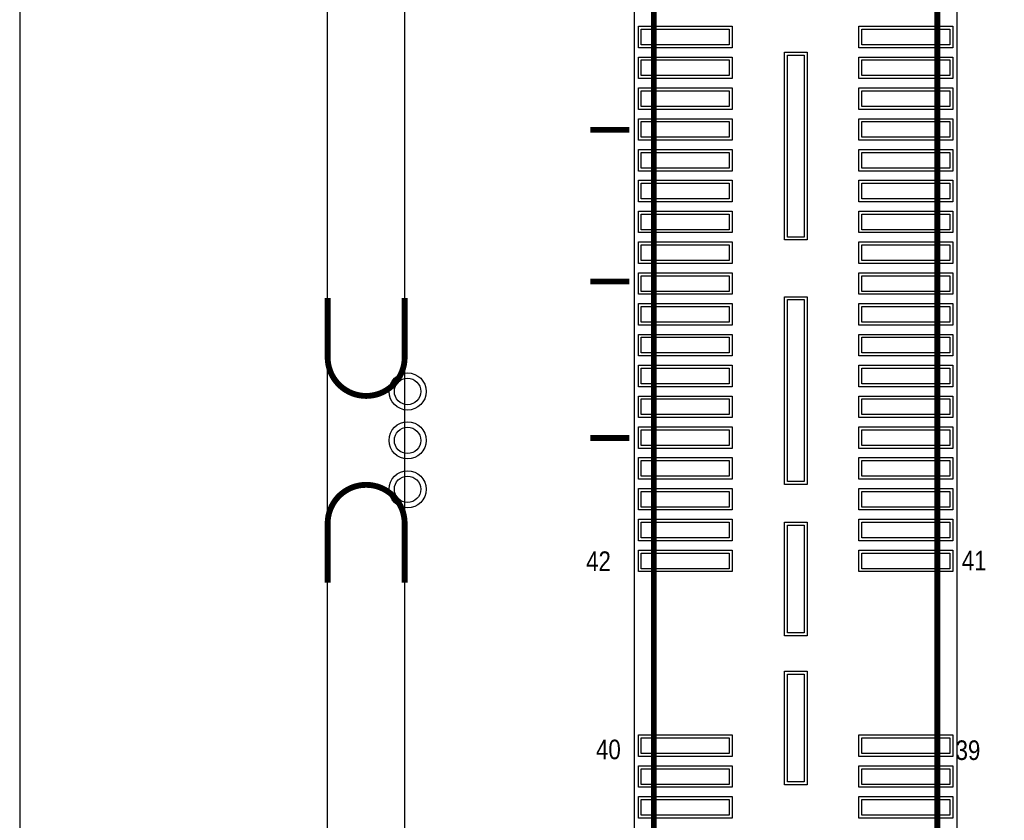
# Model space of a CAD drawing. Extents: x -10 to 137, y -26 to 192.
# Tile 48 of 78: x -10 to 16, y 131 to 151. Entities that reach past the tile are written whole.
import ezdxf

# ---------------------------------------------------------------- set-up
doc = ezdxf.new("R2010")
doc.units = 0
for name, color, linetype in [('BG_OUTLINE', 95, 'CONTINUOUS'), ('PG_ASSEMBLY_TOP', 120, 'CONTINUOUS'), ('PG_DFA_BOUND_TOP', 95, 'CONTINUOUS'), ('PG_PLACE_BOUND_TOP', 23, 'CONTINUOUS'), ('PG_SILKSCREEN_TOP', 7, 'CONTINUOUS'), ('PIN_PASTEMASK_TOP', 212, 'CONTINUOUS'), ('PIN_SOLDERMASK_TOP', 110, 'CONTINUOUS'), ('PIN_TOP', 140, 'CONTINUOUS')]:
    doc.layers.add(name, color=color, linetype=linetype)

msp = doc.modelspace()

# ---------------------------------------------------------------- linework, layer by layer
at = {"layer": 'BG_OUTLINE'}
msp.add_lwpolyline([(-1.999996, 176.999514), (-9.99998, 176.999514), (-9.99998, 0), (-1.999996, 0), (-1.999996, 176.999514)], dxfattribs=at)
msp.add_lwpolyline([(127, 0), (127, 176.999514), (0, 176.999514), (0, 0)], close=True, dxfattribs=at)
at = {"layer": 'BG_OUTLINE', "const_width": 0.1524}
for points in [[(-1.999996, 144.063557), (-1.999996, 142.523555, 0.414214), (-0.999998, 141.523557, 0.414214), (0, 142.523555), (0, 144.063557)], [(-1.999996, 136.675713), (-1.999996, 138.215715, -0.414214), (-0.999998, 139.215713, -0.414214), (0, 138.215715), (0, 136.675713)]]:
    msp.add_lwpolyline(points, format="xyb", dxfattribs=at)
at = {"layer": 'PG_ASSEMBLY_TOP', "const_width": 0.1524}
msp.add_lwpolyline([(13.837666, 114.10315), (13.837666, 155.58135), (6.471666, 155.58135), (6.471666, 114.10315), (13.837666, 114.10315)], dxfattribs=at)
at = {"layer": 'PG_DFA_BOUND_TOP'}
msp.add_lwpolyline([(14.340586, 155.75915), (14.340586, 113.92535), (5.969, 113.92535), (5.969, 155.75915)], close=True, dxfattribs=at)
at = {"layer": 'PG_PLACE_BOUND_TOP'}
msp.add_lwpolyline([(13.837666, 155.58135), (13.837666, 114.10315), (6.471666, 114.10315), (6.471666, 155.58135)], close=True, dxfattribs=at)
at = {"layer": 'PG_SILKSCREEN_TOP', "const_width": 0.1524}
for points in [[(5.836666, 148.43125), (4.820666, 148.43125)], [(5.836666, 144.49425), (4.820666, 144.49425)], [(5.836666, 140.43025), (4.820666, 140.43025)]]:
    msp.add_lwpolyline(points, dxfattribs=at)
at = {"layer": 'PIN_PASTEMASK_TOP'}
for points in [[(8.432546, 150.639018), (6.146546, 150.639018), (6.146546, 151.045418), (8.432546, 151.045418)], [(14.162786, 150.639018), (11.876786, 150.639018), (11.876786, 151.045418), (14.162786, 151.045418)], [(8.432546, 149.838918), (6.146546, 149.838918), (6.146546, 150.245318), (8.432546, 150.245318)], [(10.375646, 150.37435), (10.375646, 145.64995), (9.943846, 145.64995), (9.943846, 150.37435)], [(14.162786, 149.838918), (11.876786, 149.838918), (11.876786, 150.245318), (14.162786, 150.245318)], [(8.432546, 149.039072), (6.146546, 149.039072), (6.146546, 149.445472), (8.432546, 149.445472)], [(14.162786, 149.039072), (11.876786, 149.039072), (11.876786, 149.445472), (14.162786, 149.445472)], [(8.432546, 148.238972), (6.146546, 148.238972), (6.146546, 148.645372), (8.432546, 148.645372)], [(14.162786, 148.238972), (11.876786, 148.238972), (11.876786, 148.645372), (14.162786, 148.645372)], [(8.432546, 147.439126), (6.146546, 147.439126), (6.146546, 147.845526), (8.432546, 147.845526)], [(14.162786, 147.439126), (11.876786, 147.439126), (11.876786, 147.845526), (14.162786, 147.845526)], [(8.432546, 146.639026), (6.146546, 146.639026), (6.146546, 147.045426), (8.432546, 147.045426)], [(14.162786, 146.639026), (11.876786, 146.639026), (11.876786, 147.045426), (14.162786, 147.045426)], [(8.432546, 145.838926), (6.146546, 145.838926), (6.146546, 146.245326), (8.432546, 146.245326)], [(14.162786, 145.838926), (11.876786, 145.838926), (11.876786, 146.245326), (14.162786, 146.245326)], [(8.432546, 145.03908), (6.146546, 145.03908), (6.146546, 145.44548), (8.432546, 145.44548)], [(14.162786, 145.03908), (11.876786, 145.03908), (11.876786, 145.44548), (14.162786, 145.44548)], [(8.432546, 144.23898), (6.146546, 144.23898), (6.146546, 144.64538), (8.432546, 144.64538)], [(14.162786, 144.23898), (11.876786, 144.23898), (11.876786, 144.64538), (14.162786, 144.64538)], [(10.375646, 144.02435), (10.375646, 139.29995), (9.943846, 139.29995), (9.943846, 144.02435)], [(8.432546, 143.439134), (6.146546, 143.439134), (6.146546, 143.845534), (8.432546, 143.845534)], [(14.162786, 143.439134), (11.876786, 143.439134), (11.876786, 143.845534), (14.162786, 143.845534)], [(8.432546, 142.639034), (6.146546, 142.639034), (6.146546, 143.045434), (8.432546, 143.045434)], [(14.162786, 142.639034), (11.876786, 142.639034), (11.876786, 143.045434), (14.162786, 143.045434)], [(8.432546, 141.838934), (6.146546, 141.838934), (6.146546, 142.245334), (8.432546, 142.245334)], [(14.162786, 141.838934), (11.876786, 141.838934), (11.876786, 142.245334), (14.162786, 142.245334)], [(8.432546, 141.039088), (6.146546, 141.039088), (6.146546, 141.445488), (8.432546, 141.445488)], [(14.162786, 141.039088), (11.876786, 141.039088), (11.876786, 141.445488), (14.162786, 141.445488)], [(8.432546, 140.238988), (6.146546, 140.238988), (6.146546, 140.645388), (8.432546, 140.645388)], [(14.162786, 140.238988), (11.876786, 140.238988), (11.876786, 140.645388), (14.162786, 140.645388)], [(8.432546, 139.439142), (6.146546, 139.439142), (6.146546, 139.845542), (8.432546, 139.845542)], [(14.162786, 139.439142), (11.876786, 139.439142), (11.876786, 139.845542), (14.162786, 139.845542)], [(8.432546, 138.639042), (6.146546, 138.639042), (6.146546, 139.045442), (8.432546, 139.045442)], [(14.162786, 138.639042), (11.876786, 138.639042), (11.876786, 139.045442), (14.162786, 139.045442)], [(8.432546, 137.838942), (6.146546, 137.838942), (6.146546, 138.245342), (8.432546, 138.245342)], [(10.375646, 138.169142), (10.375646, 135.375142), (9.943846, 135.375142), (9.943846, 138.169142)], [(14.162786, 137.838942), (11.876786, 137.838942), (11.876786, 138.245342), (14.162786, 138.245342)], [(8.432546, 137.039096), (6.146546, 137.039096), (6.146546, 137.445496), (8.432546, 137.445496)], [(14.162786, 137.039096), (11.876786, 137.039096), (11.876786, 137.445496), (14.162786, 137.445496)], [(10.375646, 134.299198), (10.375646, 131.505198), (9.943846, 131.505198), (9.943846, 134.299198)], [(8.432546, 132.239004), (6.146546, 132.239004), (6.146546, 132.645404), (8.432546, 132.645404)], [(14.162786, 132.239004), (11.876786, 132.239004), (11.876786, 132.645404), (14.162786, 132.645404)], [(8.432546, 131.439158), (6.146546, 131.439158), (6.146546, 131.845558), (8.432546, 131.845558)], [(14.162786, 131.439158), (11.876786, 131.439158), (11.876786, 131.845558), (14.162786, 131.845558)], [(8.432546, 130.639058), (6.146546, 130.639058), (6.146546, 131.045458), (8.432546, 131.045458)], [(14.162786, 130.639058), (11.876786, 130.639058), (11.876786, 131.045458), (14.162786, 131.045458)]]:
    msp.add_lwpolyline(points, close=True, dxfattribs=at)
at = {"layer": 'PIN_SOLDERMASK_TOP'}
for points in [[(8.508746, 150.562818), (6.070346, 150.562818), (6.070346, 151.121618), (8.508746, 151.121618)], [(14.238986, 150.562818), (11.800586, 150.562818), (11.800586, 151.121618), (14.238986, 151.121618)], [(10.451846, 150.45055), (10.451846, 145.57375), (9.867646, 145.57375), (9.867646, 150.45055)], [(8.508746, 149.762718), (6.070346, 149.762718), (6.070346, 150.321518), (8.508746, 150.321518)], [(14.238986, 149.762718), (11.800586, 149.762718), (11.800586, 150.321518), (14.238986, 150.321518)], [(8.508746, 148.962872), (6.070346, 148.962872), (6.070346, 149.521672), (8.508746, 149.521672)], [(14.238986, 148.962872), (11.800586, 148.962872), (11.800586, 149.521672), (14.238986, 149.521672)], [(8.508746, 148.162772), (6.070346, 148.162772), (6.070346, 148.721572), (8.508746, 148.721572)], [(14.238986, 148.162772), (11.800586, 148.162772), (11.800586, 148.721572), (14.238986, 148.721572)], [(8.508746, 147.362926), (6.070346, 147.362926), (6.070346, 147.921726), (8.508746, 147.921726)], [(14.238986, 147.362926), (11.800586, 147.362926), (11.800586, 147.921726), (14.238986, 147.921726)], [(8.508746, 146.562826), (6.070346, 146.562826), (6.070346, 147.121626), (8.508746, 147.121626)], [(14.238986, 146.562826), (11.800586, 146.562826), (11.800586, 147.121626), (14.238986, 147.121626)], [(8.508746, 145.762726), (6.070346, 145.762726), (6.070346, 146.321526), (8.508746, 146.321526)], [(14.238986, 145.762726), (11.800586, 145.762726), (11.800586, 146.321526), (14.238986, 146.321526)], [(8.508746, 144.96288), (6.070346, 144.96288), (6.070346, 145.52168), (8.508746, 145.52168)], [(14.238986, 144.96288), (11.800586, 144.96288), (11.800586, 145.52168), (14.238986, 145.52168)], [(8.508746, 144.16278), (6.070346, 144.16278), (6.070346, 144.72158), (8.508746, 144.72158)], [(14.238986, 144.16278), (11.800586, 144.16278), (11.800586, 144.72158), (14.238986, 144.72158)], [(10.451846, 144.10055), (10.451846, 139.22375), (9.867646, 139.22375), (9.867646, 144.10055)], [(8.508746, 143.362934), (6.070346, 143.362934), (6.070346, 143.921734), (8.508746, 143.921734)], [(14.238986, 143.362934), (11.800586, 143.362934), (11.800586, 143.921734), (14.238986, 143.921734)], [(8.508746, 142.562834), (6.070346, 142.562834), (6.070346, 143.121634), (8.508746, 143.121634)], [(14.238986, 142.562834), (11.800586, 142.562834), (11.800586, 143.121634), (14.238986, 143.121634)], [(8.508746, 141.762734), (6.070346, 141.762734), (6.070346, 142.321534), (8.508746, 142.321534)], [(14.238986, 141.762734), (11.800586, 141.762734), (11.800586, 142.321534), (14.238986, 142.321534)], [(8.508746, 140.962888), (6.070346, 140.962888), (6.070346, 141.521688), (8.508746, 141.521688)], [(14.238986, 140.962888), (11.800586, 140.962888), (11.800586, 141.521688), (14.238986, 141.521688)], [(8.508746, 140.162788), (6.070346, 140.162788), (6.070346, 140.721588), (8.508746, 140.721588)], [(14.238986, 140.162788), (11.800586, 140.162788), (11.800586, 140.721588), (14.238986, 140.721588)], [(8.508746, 139.362942), (6.070346, 139.362942), (6.070346, 139.921742), (8.508746, 139.921742)], [(14.238986, 139.362942), (11.800586, 139.362942), (11.800586, 139.921742), (14.238986, 139.921742)], [(8.508746, 138.562842), (6.070346, 138.562842), (6.070346, 139.121642), (8.508746, 139.121642)], [(14.238986, 138.562842), (11.800586, 138.562842), (11.800586, 139.121642), (14.238986, 139.121642)], [(8.508746, 137.762742), (6.070346, 137.762742), (6.070346, 138.321542), (8.508746, 138.321542)], [(10.451846, 138.245342), (10.451846, 135.298942), (9.867646, 135.298942), (9.867646, 138.245342)], [(14.238986, 137.762742), (11.800586, 137.762742), (11.800586, 138.321542), (14.238986, 138.321542)], [(8.508746, 136.962896), (6.070346, 136.962896), (6.070346, 137.521696), (8.508746, 137.521696)], [(14.238986, 136.962896), (11.800586, 136.962896), (11.800586, 137.521696), (14.238986, 137.521696)], [(10.451846, 134.375398), (10.451846, 131.428998), (9.867646, 131.428998), (9.867646, 134.375398)], [(8.508746, 132.162804), (6.070346, 132.162804), (6.070346, 132.721604), (8.508746, 132.721604)], [(14.238986, 132.162804), (11.800586, 132.162804), (11.800586, 132.721604), (14.238986, 132.721604)], [(8.508746, 131.362958), (6.070346, 131.362958), (6.070346, 131.921758), (8.508746, 131.921758)], [(14.238986, 131.362958), (11.800586, 131.362958), (11.800586, 131.921758), (14.238986, 131.921758)], [(8.508746, 130.562858), (6.070346, 130.562858), (6.070346, 131.121658), (8.508746, 131.121658)], [(14.238986, 130.562858), (11.800586, 130.562858), (11.800586, 131.121658), (14.238986, 131.121658)]]:
    msp.add_lwpolyline(points, close=True, dxfattribs=at)
for centre in [(0.0762, 141.639635), (0.0762, 140.369635), (0.0762, 139.099635)]:
    msp.add_circle(centre, 0.4826, dxfattribs=at)
at = {"layer": 'PIN_TOP'}
for points in [[(8.432546, 150.639018), (6.146546, 150.639018), (6.146546, 151.045418), (8.432546, 151.045418)], [(14.162786, 150.639018), (11.876786, 150.639018), (11.876786, 151.045418), (14.162786, 151.045418)], [(8.432546, 149.838918), (6.146546, 149.838918), (6.146546, 150.245318), (8.432546, 150.245318)], [(10.375646, 150.37435), (10.375646, 145.64995), (9.943846, 145.64995), (9.943846, 150.37435)], [(14.162786, 149.838918), (11.876786, 149.838918), (11.876786, 150.245318), (14.162786, 150.245318)], [(8.432546, 149.039072), (6.146546, 149.039072), (6.146546, 149.445472), (8.432546, 149.445472)], [(14.162786, 149.039072), (11.876786, 149.039072), (11.876786, 149.445472), (14.162786, 149.445472)], [(8.432546, 148.238972), (6.146546, 148.238972), (6.146546, 148.645372), (8.432546, 148.645372)], [(14.162786, 148.238972), (11.876786, 148.238972), (11.876786, 148.645372), (14.162786, 148.645372)], [(8.432546, 147.439126), (6.146546, 147.439126), (6.146546, 147.845526), (8.432546, 147.845526)], [(14.162786, 147.439126), (11.876786, 147.439126), (11.876786, 147.845526), (14.162786, 147.845526)], [(8.432546, 146.639026), (6.146546, 146.639026), (6.146546, 147.045426), (8.432546, 147.045426)], [(14.162786, 146.639026), (11.876786, 146.639026), (11.876786, 147.045426), (14.162786, 147.045426)], [(8.432546, 145.838926), (6.146546, 145.838926), (6.146546, 146.245326), (8.432546, 146.245326)], [(14.162786, 145.838926), (11.876786, 145.838926), (11.876786, 146.245326), (14.162786, 146.245326)], [(8.432546, 145.03908), (6.146546, 145.03908), (6.146546, 145.44548), (8.432546, 145.44548)], [(14.162786, 145.03908), (11.876786, 145.03908), (11.876786, 145.44548), (14.162786, 145.44548)], [(8.432546, 144.23898), (6.146546, 144.23898), (6.146546, 144.64538), (8.432546, 144.64538)], [(14.162786, 144.23898), (11.876786, 144.23898), (11.876786, 144.64538), (14.162786, 144.64538)], [(10.375646, 144.02435), (10.375646, 139.29995), (9.943846, 139.29995), (9.943846, 144.02435)], [(8.432546, 143.439134), (6.146546, 143.439134), (6.146546, 143.845534), (8.432546, 143.845534)], [(14.162786, 143.439134), (11.876786, 143.439134), (11.876786, 143.845534), (14.162786, 143.845534)], [(8.432546, 142.639034), (6.146546, 142.639034), (6.146546, 143.045434), (8.432546, 143.045434)], [(14.162786, 142.639034), (11.876786, 142.639034), (11.876786, 143.045434), (14.162786, 143.045434)], [(8.432546, 141.838934), (6.146546, 141.838934), (6.146546, 142.245334), (8.432546, 142.245334)], [(14.162786, 141.838934), (11.876786, 141.838934), (11.876786, 142.245334), (14.162786, 142.245334)], [(8.432546, 141.039088), (6.146546, 141.039088), (6.146546, 141.445488), (8.432546, 141.445488)], [(14.162786, 141.039088), (11.876786, 141.039088), (11.876786, 141.445488), (14.162786, 141.445488)], [(8.432546, 140.238988), (6.146546, 140.238988), (6.146546, 140.645388), (8.432546, 140.645388)], [(14.162786, 140.238988), (11.876786, 140.238988), (11.876786, 140.645388), (14.162786, 140.645388)], [(8.432546, 139.439142), (6.146546, 139.439142), (6.146546, 139.845542), (8.432546, 139.845542)], [(14.162786, 139.439142), (11.876786, 139.439142), (11.876786, 139.845542), (14.162786, 139.845542)], [(8.432546, 138.639042), (6.146546, 138.639042), (6.146546, 139.045442), (8.432546, 139.045442)], [(14.162786, 138.639042), (11.876786, 138.639042), (11.876786, 139.045442), (14.162786, 139.045442)], [(8.432546, 137.838942), (6.146546, 137.838942), (6.146546, 138.245342), (8.432546, 138.245342)], [(10.375646, 138.169142), (10.375646, 135.375142), (9.943846, 135.375142), (9.943846, 138.169142)], [(14.162786, 137.838942), (11.876786, 137.838942), (11.876786, 138.245342), (14.162786, 138.245342)], [(8.432546, 137.039096), (6.146546, 137.039096), (6.146546, 137.445496), (8.432546, 137.445496)], [(14.162786, 137.039096), (11.876786, 137.039096), (11.876786, 137.445496), (14.162786, 137.445496)], [(10.375646, 134.299198), (10.375646, 131.505198), (9.943846, 131.505198), (9.943846, 134.299198)], [(8.432546, 132.239004), (6.146546, 132.239004), (6.146546, 132.645404), (8.432546, 132.645404)], [(14.162786, 132.239004), (11.876786, 132.239004), (11.876786, 132.645404), (14.162786, 132.645404)], [(8.432546, 131.439158), (6.146546, 131.439158), (6.146546, 131.845558), (8.432546, 131.845558)], [(14.162786, 131.439158), (11.876786, 131.439158), (11.876786, 131.845558), (14.162786, 131.845558)], [(8.432546, 130.639058), (6.146546, 130.639058), (6.146546, 131.045458), (8.432546, 131.045458)], [(14.162786, 130.639058), (11.876786, 130.639058), (11.876786, 131.045458), (14.162786, 131.045458)]]:
    msp.add_lwpolyline(points, close=True, dxfattribs=at)
for centre in [(0.0762, 141.639635), (0.0762, 140.369635), (0.0762, 139.099635)]:
    msp.add_circle(centre, 0.3429, dxfattribs=at)

# ---------------------------------------------------------------- texts
at = {"layer": 'PG_SILKSCREEN_TOP', "width": 0.85}
for s, p in [('42', (4.714748, 136.979406)), ('41', (14.47292, 136.995408)), ('40', (4.971796, 132.091684)), ('39', (14.31163, 132.072888))]:
    msp.add_text(s, height=0.508, dxfattribs=at).set_placement(p)

doc.saveas('drawing.dxf')
